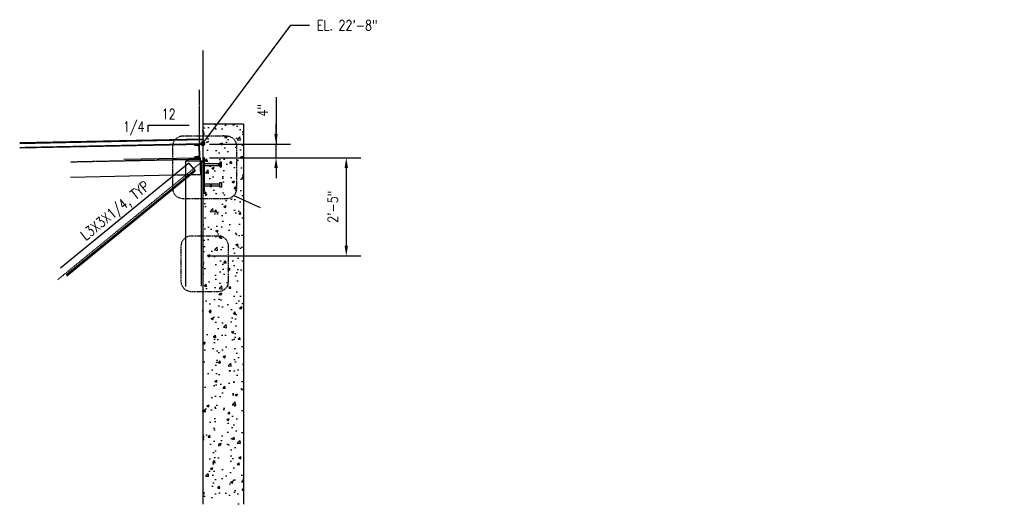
# Model space of a CAD drawing. Header units: inches. Extents: x -28 to 1146, y -114 to 309.
# Tile 1 of 15: x 59 to 350, y -114 to 30. Entities that reach past the tile are written whole.
import ezdxf
from ezdxf import colors
from ezdxf.entities.mleader import LeaderData, LeaderLine
from ezdxf.math import Vec2, Vec3

# ---------------------------------------------------------------- set-up
doc = ezdxf.new("R2010")
doc.units = ezdxf.units.IN
doc.header["$MEASUREMENT"] = 0
for name, pattern in [('014200-907 MS2 Medium Dash', [0.109898, 0.068898, -0.041]), ('Dash', [0.25, 0.125, -0.125]), ('Dash - 1_16_', [0.1875, 0.125, -0.0625]), ('Hidden 3_32_', [0.140625, 0.09375, -0.046875])]:
    doc.linetypes.add(name, pattern=pattern)
for name, color, linetype in [('A-FLOR', 192, 'Continuous'), ('S-ANNO-DIMS', 1, 'Continuous'), ('S-ANNO-NOTE', 2, 'Continuous'), ('S-ANNO-SYMB', 2, 'Continuous'), ('S-BEAM', 10, 'Continuous'), ('S-BEAM-HDLN', 1, 'Dash'), ('S-COLS', 2, 'Continuous'), ('S-DETL', 90, 'Continuous'), ('S-DETL-MEDM', 3, 'Continuous'), ('S-DETL-PATT', 1, 'Continuous'), ('S-DETL-THIN', 1, 'Continuous')]:
    doc.layers.add(name, color=color, linetype=linetype)
doc.layers.add('A-FLOR-OVHD', color=9, linetype='014200-907 MS2 Medium Dash', true_color=0x808080)
doc.layers.add('A-WALL-PATT', color=8, linetype='Continuous', lineweight=18)
doc.styles.add('Annotative', font='romans.shx', dxfattribs={"width": 0.8, "height": 0.125})
doc.dimstyles.new('Annotative', dxfattribs={"dimscale": 0, "dimtxt": 0.125, "dimasz": 0.125, "dimexe": 0.179688, "dimexo": 0.0625, "dimgap": 0.09, "dimtad": 1, "dimdec": 3, "dimzin": 3, "dimdsep": 46, "dimlunit": 4, "dimtxsty": 'Annotative', "dimcen": 0.09, "dimclrt": 2, "dimazin": 2, "dimtfac": 1, "dimtdec": 3, "dimtmove": 1, "dimatfit": 3, "dimfxl": 1, "dimtfill": 1, "dimfrac": 2, "dimtolj": 1, "dimtzin": 0, "dimarcsym": 0})

# ---------------------------------------------------------------- blocks, each defined once
blk = doc.blocks.new('051200_StructuralFraming-C-Channel - C4X5_4-1771584-CANOPY SECTION 1')
at = {"lineweight": -3}
for p, q in [((832.23, 227.98), (830.65, 227.95)), ((830.94, 227.66), (830.95, 227.66)), ((830.95, 227.66), (832.05, 227.5)), ((832.05, 227.5), (832.12, 224.45)), ((832.31, 223.98), (832.23, 227.98)), ((832.23, 227.98), (832.23, 227.98)), ((830.73, 223.95), (832.31, 223.98)), ((832.12, 224.45), (831.02, 224.25)), ((832.31, 223.98), (832.31, 223.98))]:
    blk.add_line(p, q, dxfattribs=at)
for centre, start, end in [((830.94, 227.95), 181.19, 271.19), ((831.03, 223.95), 91.19, 181.19)]:
    blk.add_arc(centre, 0.296, start, end, dxfattribs=at)
blk = doc.blocks.new('*D91')
at = {"layer": 'Defpoints', "color": 0, "transparency": 16777216}
for p in [(113.93, -10.33), (113.93, -39.33), (155.74, -39.33)]:
    blk.add_point(p, dxfattribs=at)
at = {"layer": 'S-ANNO-DIMS', "color": 0, "lineweight": -2, "transparency": 16777216}
for p, q in [((115.43, -10.33), (160.05, -10.33)), ((155.74, -13.33), (155.74, -36.33)), ((115.43, -39.33), (160.05, -39.33))]:
    blk.add_line(p, q, dxfattribs=at)
at = {"layer": 'S-ANNO-DIMS', "color": 0, "transparency": 16777216}
for points in [[(155.24, -13.33), (156.24, -13.33), (155.74, -10.33)], [(155.24, -36.33), (156.24, -36.33), (155.74, -39.33)]]:
    blk.add_solid(points, dxfattribs=at)
at = {"layer": 'S-ANNO-DIMS', "color": 2, "lineweight": -3, "transparency": 16777216, "insert": (151.79, -24.83), "char_height": 3, "width": 12.3279, "attachment_point": 5, "rotation": 90, "style": 'Annotative'}
blk.add_mtext('\\A1;2\'-5"', dxfattribs=at)
blk = doc.blocks.new('_Dot')
at = {"color": 0, "linetype": 'ByBlock', "lineweight": -2}
blk.add_line((-0.5, 0), (-1, 0), dxfattribs=at)
at = {"color": 0, "linetype": 'ByBlock', "const_width": 0.5}
blk.add_lwpolyline([(-0.25, 0, 1), (0.25, 0, 1)], format="xyb", close=True, dxfattribs=at)
blk = doc.blocks.new('*D92')
at = {"layer": 'Defpoints', "color": 0, "transparency": 16777216}
for p in [(113.93, -6.35), (135.03, -6.35), (113.93, -10.33)]:
    blk.add_point(p, dxfattribs=at)
at = {"layer": 'S-ANNO-DIMS', "color": 0, "lineweight": -2, "transparency": 16777216}
for p, q in [((135.03, 7.48), (135.03, -6.35)), ((135.03, -3.35), (135.03, -0.35)), ((115.43, -6.35), (139.34, -6.35)), ((135.03, -10.33), (135.03, -6.35)), ((135.03, -10.33), (135.03, -6.35)), ((115.43, -10.33), (139.34, -10.33)), ((135.03, -13.33), (135.03, -16.33))]:
    blk.add_line(p, q, dxfattribs=at)
at = {"layer": 'S-ANNO-DIMS', "color": 0, "transparency": 16777216}
for points in [[(134.53, -3.35), (135.53, -3.35), (135.03, -6.35)], [(134.53, -13.33), (135.53, -13.33), (135.03, -10.33)]]:
    blk.add_solid(points, dxfattribs=at)
at = {"layer": 'S-ANNO-DIMS', "color": 2, "lineweight": -3, "transparency": 16777216, "insert": (131.08, 3.66), "char_height": 3, "attachment_point": 5, "rotation": 90, "style": 'Annotative', "bg_fill": 3, "box_fill_scale": 1.25, "bg_fill_color": 256, "bg_fill_true_color": 13158600, "bg_fill_transparency": 0}
blk.add_mtext('\\A1;4"', dxfattribs=at)

msp = doc.modelspace()

# ---------------------------------------------------------------- hatches: boundary and pattern name
at = {"layer": 'A-WALL-PATT', "lineweight": -3}
h = msp.add_hatch(dxfattribs=at)
h.set_pattern_fill('AR-CONC', color=8, style=0)
h.set_pattern_definition([(50, (-719.7765, -234.3346), (7.1726, -0.62752), [0.75, -8.25]), (355, (-719.7765, -234.3346), (-1.387513, 7.52192), [0.6, -6.6]), (100.4514, (-719.179, -234.387), (5.78509, 6.8944), [0.6374, -7.01142]), (46.1842, (-719.7765, -232.335), (10.67241, -1.65519), [1.125, -12.375]), (96.6356, (-718.887, -232.473), (9.34662, 9.74119), [0.9561, -10.51714]), (351.1842, (-719.776, -232.335), (9.34662, 9.74119), [0.9, -9.9]), (21, (-718.7765, -232.8346), (5.96907, -4.02619), [0.75, -8.25]), (326, (-718.7765, -232.8346), (2.433153, 7.2515), [0.6, -6.6]), (71.4514, (-718.279, -233.17), (8.402224, 3.22531), [0.6374, -7.01142]), (37.5, (-719.7765, -234.3346), (0.1215986, 3.3289385), [0, -6.52, 0, -6.7, 0, -6.625]), (7.5, (-719.7765, -234.3346), (2.630695, 3.944117), [0, -3.82, 0, -6.37, 0, -2.525]), (327.5, (-722.0065, -234.3346), (5.338224, -0.225549), [0, -2.5, 0, -7.8, 0, -10.35]), (317.5, (-723.0065, -234.3346), (5.831862, 1.00105), [0, -3.25, 0, -5.18, 0, -7.35])])
h.paths.add_polyline_path([(118.9295, -114.0846), (119.9295, -111.0846), (120.4295, -112.5846), (125.4295, -112.5846), (125.4295, -0.4346), (113.4295, -0.4346), (113.4295, -112.5846), (118.4295, -112.5846)])
at = {"layer": 'S-DETL-PATT'}
h = msp.add_hatch(dxfattribs=at)
h.set_pattern_fill('STEEL', color=256, scale=2)
h.set_pattern_definition([(45, (-1267.61596, -234.33462), (-0.176776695, 0.176776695), []), (45, (-1267.61596, -234.20962), (-0.176776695, 0.176776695), [])])
h.paths.add_polyline_path([(112.4509, -6.3558), (110.8712, -6.3886, 0.41421356), (111.1733, -6.6784), (112.2767, -6.8297), (112.3402, -9.8886), (111.2441, -10.0856, 0.40521031), (110.9543, -10.3786), (110.9558, -10.3786), (112.5338, -10.3458)])

# ---------------------------------------------------------------- linework, layer by layer
at = {"layer": 'A-FLOR', "lineweight": -3}
for p, q in [((113.4295, -4.8346), (59.4295, -5.9563)), ((59.4295, -7.4567), (113.4295, -6.3349))]:
    msp.add_line(p, q, dxfattribs=at)
at = {"layer": 'A-FLOR-OVHD', "lineweight": -3}
msp.add_line((59.4295, -7.3066), (113.4295, -6.1849), dxfattribs=at)
at = {"layer": 'S-ANNO-SYMB'}
msp.add_line((97.3665, -0.6849), (109.3665, -0.6849), dxfattribs=at)
at = {"layer": 'S-ANNO-SYMB', "lineweight": -3}
msp.add_line((122.5971, -21.4755), (130.2994, -25.0221), dxfattribs=at)
at = {"layer": 'S-ANNO-SYMB'}
msp.add_lwpolyline([(97.3665, -2.6849), (97.3665, -0.6849)], dxfattribs=at)
at = {"layer": 'S-ANNO-SYMB', "linetype": 'Dash', "lineweight": -3}
msp.add_lwpolyline([(109.996, -33.4449, 0.41421356), (106.996, -36.4449), (106.996, -46.7856, 0.41421356), (109.996, -49.7856), (118.0201, -49.7856, 0.41421356), (121.0201, -46.7856), (121.0201, -36.4449, 0.41421356), (118.0201, -33.4449)], format="xyb", close=True, dxfattribs=at)
at = {"layer": 'S-BEAM', "lineweight": -3}
for p, q in [((113.4295, 21.2953), (113.4295, -112.5846)), ((125.4295, -0.4346), (113.4295, -0.4346)), ((125.4295, -0.4346), (125.4295, -112.5846))]:
    msp.add_line(p, q, dxfattribs=at)
at = {"layer": 'S-BEAM', "linetype": 'Hidden 3_32_'}
for p, q in [((112.6281, -10.8439), (74.4295, -11.6376)), ((112.6384, -11.3366), (112.7216, -15.3429)), ((112.7216, -15.3429), (104.9156, -15.5051))]:
    msp.add_line(p, q, dxfattribs=at)
at = {"layer": 'S-BEAM'}
for p, q in [((90.123, -10.8114), (110.9558, -10.3786)), ((112.5338, -10.3458), (112.6177, -10.344)), ((112.6177, -10.344), (112.6383, -11.3346)), ((109.279, -11.9347), (71.4379, -42.8992)), ((111.0206, -14.0629), (73.1795, -45.0275)), ((73.3378, -45.221), (111.1789, -14.2564)), ((109.279, -11.9347), (111.1789, -14.2564)), ((104.9156, -15.5051), (74.4295, -16.1386))]:
    msp.add_line(p, q, dxfattribs=at)
at = {"layer": 'S-BEAM-HDLN'}
msp.add_line((110.9599, -10.3785), (112.5318, -10.3458), dxfattribs=at)
at = {"layer": 'S-COLS'}
for p, q in [((108.4295, -12.6299), (108.4295, -11.3346)), ((113.4295, -11.3346), (108.4295, -11.3346)), ((108.4295, -48.3346), (108.4295, -16.5062))]:
    msp.add_line(p, q, dxfattribs=at)
at = {"layer": 'S-COLS', "linetype": 'Hidden 3_32_'}
for p, q in [((112.9295, -11.3346), (112.9295, -48.3346)), ((108.4295, -16.5062), (108.4295, -12.6299))]:
    msp.add_line(p, q, dxfattribs=at)
at = {"layer": 'S-DETL', "linetype": 'Dash - 1_16_', "lineweight": -3}
msp.add_line((112.4599, -6.3556), (112.4599, 9.6967), dxfattribs=at)
at = {"layer": 'S-DETL-MEDM', "lineweight": -3}
for p, q in [((113.9295, -10.3335), (113.4295, -10.3335)), ((113.9295, -20.3335), (113.9295, -10.3335)), ((113.9295, -12.0185), (118.4413, -12.0185)), ((113.9295, -12.6485), (118.4413, -12.6485)), ((118.9137, -11.6642), (118.4413, -11.6642)), ((118.4413, -11.6642), (118.4413, -13.0028)), ((118.4413, -13.0028), (118.9137, -13.0028)), ((118.9137, -13.0028), (118.9137, -11.6642)), ((113.9295, -18.0185), (118.4413, -18.0185)), ((113.9295, -18.6485), (118.4413, -18.6485)), ((118.4413, -19.0028), (118.4413, -17.6642)), ((118.4413, -17.6642), (118.9137, -17.6642)), ((118.9137, -19.0028), (118.4413, -19.0028)), ((118.9137, -17.6642), (118.9137, -19.0028)), ((113.4295, -20.3335), (113.9295, -20.3335))]:
    msp.add_line(p, q, dxfattribs=at)
at = {"layer": 'S-DETL-THIN', "lineweight": -3}
msp.add_line((59.4295, -6.1064), (113.4295, -4.9847), dxfattribs=at)

# ---------------------------------------------------------------- block references
msp.add_blockref('051200_StructuralFraming-C-Channel - C4X5_4-1771584-CANOPY SECTION 1', (-719.7765, -234.3346), dxfattribs=at)

# ---------------------------------------------------------------- texts
at = {"layer": 'S-ANNO-NOTE', "lineweight": -3, "insert": (89.1382, -27.8561), "char_height": 3, "width": 29.691137, "attachment_point": 8, "rotation": 39.29, "line_spacing_factor": 0.981704, "style": 'Annotative'}
msp.add_mtext('\\pxt3.2,6.4,9.6,12.8,16,19.2,22.4,25.6,28.8,32,35.2,38.4,41.6,44.8,48,51.2,54.4,57.6,60.8,64,67.2,70.4,73.6,76.8,80,83.2,86.4,89.6,92.8,96,99.2,102.4;L3X3X1/4, TYP', dxfattribs=at)
at = {"layer": 'S-ANNO-SYMB', "lineweight": -3, "char_height": 3, "width": 6.529184, "attachment_point": 5, "line_spacing_factor": 0.983083, "style": 'Annotative'}
for s, insert in [('12', (103.3665, 2.5395)), ('1/4', (93.0616, -1.6849))]:
    msp.add_mtext(s, dxfattribs=dict(at, insert=insert))

# ---------------------------------------------------------------- dimensions: what is measured, and where the dimension line sits
at = {"layer": 'S-ANNO-DIMS', "lineweight": -3}
dim = msp.add_linear_dim(base=(155.7402, -39.3346), p1=(113.9295, -10.3335), p2=(113.9295, -39.3346), angle=90, dimstyle='Annotative', override={"dimpost": '\\X', "dimtfill": 0}, dxfattribs=at)
dim.commit()
dim.dimension.update_dxf_attribs({"geometry": '*D91', "text_midpoint": (151.7945, -24.8341)})

# ---------------------------------------------------------------- leaders
at = {"layer": 'S-ANNO-NOTE', "lineweight": -3}
ml = msp.add_multileader_mtext('Standard', dxfattribs=at)
ml.set_content('EL. 22\'-8"', color=256, style='Annotative')
ml.set_leader_properties(color=1, linetype='ByLayer', lineweight=-1)
ml.set_arrow_properties(name='DOT')
ml.build(insert=Vec2(0, 0))
ml.multileader.update_dxf_attribs({"text_right_attachment_type": 3, "dogleg_length": 0.36, "arrow_head_size": 1.5, "scale": 24})
ctx = ml.context
ctx.base_point, ctx.scale, ctx.char_height, ctx.arrow_head_size, ctx.landing_gap_size, ctx.plane_origin = Vec3(144.9001, 28.7366), 24, 3, 1.5, 2.16, Vec3(110.9281, 22.2076)
ctx.right_attachment = 3
notes = []
notes.append((ctx, [(1, (1, 1, 0), (139.3505, 28.7366), (1, 0), 5.5496, [(0, [(113.4295, -6.1849)], 0, [])])]))
ctx.mtext.insert, ctx.mtext.width, ctx.mtext.flow_direction = Vec3(147.0601, 30.2366), 21.927101, 5
for ctx, leaders in notes:
    for number, flags, end, landing, length, lines in leaders:
        leader = LeaderData()
        leader.index, (leader.has_last_leader_line, leader.has_dogleg_vector, leader.attachment_direction) = number, flags
        leader.last_leader_point, leader.dogleg_vector, leader.dogleg_length = Vec3(end), Vec3(landing), length
        for number, points, colour, breaks in lines:
            line = LeaderLine()
            line.index, line.vertices, line.color, line.breaks = number, Vec3.list(points), colors.encode_raw_color(colour), breaks
            leader.lines.append(line)
        ctx.leaders.append(leader)

# ---------------------------------------------------------------- next in the draw order: dimensions: what is measured, and where the dimension line sits
at = {"layer": 'S-ANNO-DIMS', "lineweight": -3}
dim = msp.add_linear_dim(base=(135.0305, -6.3506), p1=(113.9295, -10.3335), p2=(113.9295, -6.3506), angle=90, dimstyle='Annotative', override={"dimpost": '\\X'}, dxfattribs=at)
dim.commit()
dim.dimension.update_dxf_attribs({"geometry": '*D92', "text_midpoint": (136.5675, 3.6584), "dimtype": 160})

# ---------------------------------------------------------------- next in the draw order: linework, layer by layer
at = {"layer": 'S-ANNO-SYMB', "linetype": 'Dash', "lineweight": -3}
msp.add_lwpolyline([(123.4757, -19.3542), (123.4757, -6.9903, 0.41421356), (120.4757, -3.9903), (107.5106, -3.9903, 0.41421356), (104.5106, -6.9903), (104.5106, -19.3542, 0.41421356), (107.5106, -22.3542), (120.4757, -22.3542, 0.41421356)], format="xyb", close=True, dxfattribs=at)
at = {"layer": 'S-DETL', "linetype": 'Dash - 1_16_', "lineweight": -3}
msp.add_line((70.6567, -46.3346), (113.4295, -11.3346), dxfattribs=at)

doc.saveas('drawing.dxf')
